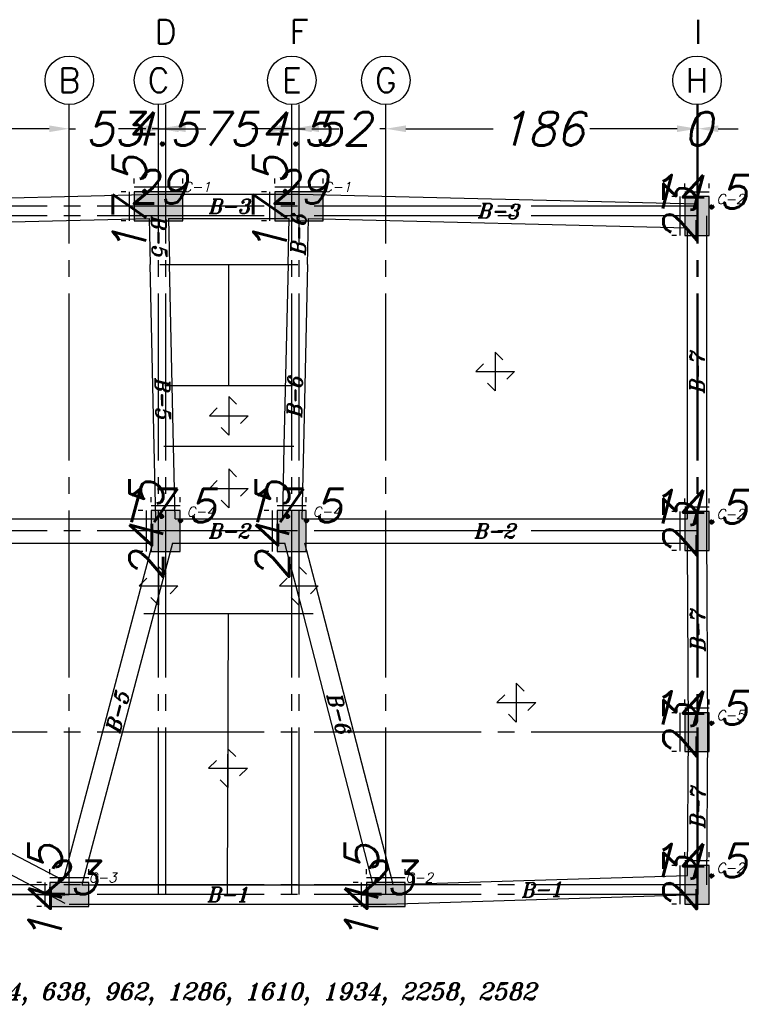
# Model space of a CAD drawing. Header units: inches. Extents: x 826 to 1034, y 702 to 834.
# Tile 89 of 93: x 1016.14 to 1020.46, y 792.53 to 798.43. Entities that reach past the tile are written whole.
import ezdxf
from ezdxf.enums import TextEntityAlignment as Align

# ---------------------------------------------------------------- set-up
doc = ezdxf.new("R2010")
doc.units = ezdxf.units.IN
doc.header["$MEASUREMENT"] = 0
doc.linetypes.add('SAZE_Axis1', pattern=[1.2, 1, -0.1, 0, -0.1])
doc.layers.add('SAZE_DRAWINGS', color=7, linetype='Continuous')
doc.styles.add('SAZE_STYLE', font='romansp.shx', dxfattribs={"oblique": 15})
doc.styles.add('SAZE_STYLE1', font='romant.shx', dxfattribs={"oblique": 15})
doc.dimstyles.new('SAZE_DIM_STYLE', dxfattribs={"dimtxt": 0.2, "dimasz": 0.2, "dimexe": 0.1, "dimexo": 0.05, "dimgap": 0.05, "dimtad": 0, "dimzin": 0, "dimdsep": 46, "dimtxsty": 'SAZE_STYLE', "dimcen": 0.09, "dimclrd": 2, "dimclre": 2, "dimclrt": 3, "dimadec": 0, "dimazin": 0, "dimtfac": 1, "dimtdec": 4, "dimtix": 1, "dimtmove": 1, "dimatfit": 3, "dimfxl": 1, "dimtolj": 1, "dimtzin": 0, "dimarcsym": 0})

# ---------------------------------------------------------------- blocks, each defined once
blk = doc.blocks.new('*D990')
at = {"layer": 'Defpoints', "color": 0, "transparency": 16777216}
for p in [(1014.5867, 797.9239), (1016.4361, 797.9239), (1016.4361, 797.7787)]:
    blk.add_point(p, dxfattribs=at)
at = {"layer": 'SAZE_DRAWINGS', "color": 2, "lineweight": -2, "transparency": 16777216}
for p, q in [((1014.7067, 797.7787), (1015.223, 797.7787)), ((1016.3161, 797.7787), (1015.7998, 797.7787))]:
    blk.add_line(p, q, dxfattribs=at)
at = {"layer": 'SAZE_DRAWINGS', "color": 2, "transparency": 16777216}
for points in [[(1014.7067, 797.7987), (1014.7067, 797.7587), (1014.5867, 797.7787)], [(1016.3161, 797.7987), (1016.3161, 797.7587), (1016.4361, 797.7787)]]:
    blk.add_solid(points, dxfattribs=at)
at = {"layer": 'SAZE_DRAWINGS', "color": 3, "transparency": 16777216, "insert": (1015.5114, 797.7787), "char_height": 0.2, "attachment_point": 5, "style": 'SAZE_STYLE'}
blk.add_mtext('\\A1;185', dxfattribs=at)
blk = doc.blocks.new('*D991')
at = {"layer": 'Defpoints', "color": 0, "transparency": 16777216}
for p in [(1016.4361, 797.9239), (1016.9703, 797.9239), (1016.9703, 797.7787)]:
    blk.add_point(p, dxfattribs=at)
at = {"layer": 'SAZE_DRAWINGS', "color": 2, "lineweight": -2, "transparency": 16777216}
for p, q in [((1016.3161, 797.7787), (1016.1961, 797.7787)), ((1016.4361, 797.7787), (1016.4743, 797.7787)), ((1016.9703, 797.7787), (1016.932, 797.7787)), ((1017.0903, 797.7787), (1017.2103, 797.7787))]:
    blk.add_line(p, q, dxfattribs=at)
at = {"layer": 'SAZE_DRAWINGS', "color": 2, "transparency": 16777216}
for points in [[(1016.3161, 797.7987), (1016.3161, 797.7587), (1016.4361, 797.7787)], [(1017.0903, 797.7987), (1017.0903, 797.7587), (1016.9703, 797.7787)]]:
    blk.add_solid(points, dxfattribs=at)
at = {"layer": 'SAZE_DRAWINGS', "color": 3, "transparency": 16777216, "insert": (1016.7032, 797.7787), "char_height": 0.2, "attachment_point": 5, "style": 'SAZE_STYLE'}
blk.add_mtext('\\A1;53', dxfattribs=at)
blk = doc.blocks.new('*D992')
at = {"layer": 'Defpoints', "color": 0, "transparency": 16777216}
for p in [(1016.9703, 797.9239), (1017.0138, 797.9239), (1017.0138, 797.7787)]:
    blk.add_point(p, dxfattribs=at)
at = {"layer": 'SAZE_DRAWINGS', "color": 2, "lineweight": -2, "transparency": 16777216}
for p, q in [((1016.8503, 797.7787), (1016.7303, 797.7787)), ((1016.9703, 797.7787), (1017.0138, 797.7787)), ((1017.1338, 797.7787), (1017.2538, 797.7787))]:
    blk.add_line(p, q, dxfattribs=at)
at = {"layer": 'SAZE_DRAWINGS', "color": 2, "transparency": 16777216}
for points in [[(1016.8503, 797.7987), (1016.8503, 797.7587), (1016.9703, 797.7787)], [(1017.1338, 797.7987), (1017.1338, 797.7587), (1017.0138, 797.7787)]]:
    blk.add_solid(points, dxfattribs=at)
at = {"layer": 'SAZE_DRAWINGS', "color": 3, "transparency": 16777216, "insert": (1016.992, 797.7787), "char_height": 0.2, "attachment_point": 5, "style": 'SAZE_STYLE'}
blk.add_mtext('\\A1;4.5', dxfattribs=at)
blk = doc.blocks.new('*D993')
at = {"layer": 'Defpoints', "color": 0, "transparency": 16777216}
for p in [(1017.0138, 797.9239), (1017.7686, 797.9239), (1017.7686, 797.7787)]:
    blk.add_point(p, dxfattribs=at)
at = {"layer": 'SAZE_DRAWINGS', "color": 2, "lineweight": -2, "transparency": 16777216}
for p, q in [((1016.8938, 797.7787), (1016.7738, 797.7787)), ((1017.0138, 797.7787), (1017.1811, 797.7787)), ((1017.7686, 797.7787), (1017.6014, 797.7787)), ((1017.8886, 797.7787), (1018.0086, 797.7787))]:
    blk.add_line(p, q, dxfattribs=at)
at = {"layer": 'SAZE_DRAWINGS', "color": 2, "transparency": 16777216}
for points in [[(1016.8938, 797.7987), (1016.8938, 797.7587), (1017.0138, 797.7787)], [(1017.8886, 797.7987), (1017.8886, 797.7587), (1017.7686, 797.7787)]]:
    blk.add_solid(points, dxfattribs=at)
at = {"layer": 'SAZE_DRAWINGS', "color": 3, "transparency": 16777216, "insert": (1017.3912, 797.7787), "char_height": 0.2, "attachment_point": 5, "style": 'SAZE_STYLE'}
blk.add_mtext('\\A1;75', dxfattribs=at)
blk = doc.blocks.new('*D994')
at = {"layer": 'Defpoints', "color": 0, "transparency": 16777216}
for p in [(1017.7686, 797.9239), (1017.8122, 797.9239), (1017.8122, 797.7787)]:
    blk.add_point(p, dxfattribs=at)
at = {"layer": 'SAZE_DRAWINGS', "color": 2, "lineweight": -2, "transparency": 16777216}
for p, q in [((1017.6486, 797.7787), (1017.5286, 797.7787)), ((1017.7686, 797.7787), (1017.8122, 797.7787)), ((1017.9322, 797.7787), (1018.0522, 797.7787))]:
    blk.add_line(p, q, dxfattribs=at)
at = {"layer": 'SAZE_DRAWINGS', "color": 2, "transparency": 16777216}
for points in [[(1017.6486, 797.7987), (1017.6486, 797.7587), (1017.7686, 797.7787)], [(1017.9322, 797.7987), (1017.9322, 797.7587), (1017.8122, 797.7787)]]:
    blk.add_solid(points, dxfattribs=at)
at = {"layer": 'SAZE_DRAWINGS', "color": 3, "transparency": 16777216, "insert": (1017.7904, 797.7787), "char_height": 0.2, "attachment_point": 5, "style": 'SAZE_STYLE'}
blk.add_mtext('\\A1;4.5', dxfattribs=at)
blk = doc.blocks.new('*D995')
at = {"layer": 'Defpoints', "color": 0, "transparency": 16777216}
for p in [(1017.8122, 797.9239), (1018.3319, 797.9239), (1018.3319, 797.7787)]:
    blk.add_point(p, dxfattribs=at)
at = {"layer": 'SAZE_DRAWINGS', "color": 2, "lineweight": -2, "transparency": 16777216}
for p, q in [((1017.6922, 797.7787), (1017.5722, 797.7787)), ((1017.8122, 797.7787), (1017.8483, 797.7787)), ((1018.3319, 797.7787), (1018.2958, 797.7787)), ((1018.4519, 797.7787), (1018.5719, 797.7787))]:
    blk.add_line(p, q, dxfattribs=at)
at = {"layer": 'SAZE_DRAWINGS', "color": 2, "transparency": 16777216}
for points in [[(1017.6922, 797.7987), (1017.6922, 797.7587), (1017.8122, 797.7787)], [(1018.4519, 797.7987), (1018.4519, 797.7587), (1018.3319, 797.7787)]]:
    blk.add_solid(points, dxfattribs=at)
at = {"layer": 'SAZE_DRAWINGS', "color": 3, "transparency": 16777216, "insert": (1018.072, 797.7787), "char_height": 0.2, "attachment_point": 5, "style": 'SAZE_STYLE'}
blk.add_mtext('\\A1;52', dxfattribs=at)
blk = doc.blocks.new('*D996')
at = {"layer": 'Defpoints', "color": 0, "transparency": 16777216}
for p in [(1018.3319, 797.9239), (1020.1957, 797.9239), (1020.1957, 797.7787)]:
    blk.add_point(p, dxfattribs=at)
at = {"layer": 'SAZE_DRAWINGS', "color": 2, "lineweight": -2, "transparency": 16777216}
for p, q in [((1018.4519, 797.7787), (1018.9744, 797.7787)), ((1020.0757, 797.7787), (1019.5532, 797.7787))]:
    blk.add_line(p, q, dxfattribs=at)
at = {"layer": 'SAZE_DRAWINGS', "color": 2, "transparency": 16777216}
for points in [[(1018.4519, 797.7987), (1018.4519, 797.7587), (1018.3319, 797.7787)], [(1020.0757, 797.7987), (1020.0757, 797.7587), (1020.1957, 797.7787)]]:
    blk.add_solid(points, dxfattribs=at)
at = {"layer": 'SAZE_DRAWINGS', "color": 3, "transparency": 16777216, "insert": (1019.2638, 797.7787), "char_height": 0.2, "attachment_point": 5, "style": 'SAZE_STYLE'}
blk.add_mtext('\\A1;186', dxfattribs=at)
blk = doc.blocks.new('*D997')
at = {"layer": 'Defpoints', "color": 0, "transparency": 16777216}
for p in [(1020.1957, 797.9239), (1020.203, 797.9239), (1020.203, 797.7787)]:
    blk.add_point(p, dxfattribs=at)
at = {"layer": 'SAZE_DRAWINGS', "color": 2, "lineweight": -2, "transparency": 16777216}
for p, q in [((1020.0757, 797.7787), (1019.9557, 797.7787)), ((1020.1957, 797.7787), (1020.203, 797.7787)), ((1020.323, 797.7787), (1020.443, 797.7787))]:
    blk.add_line(p, q, dxfattribs=at)
at = {"layer": 'SAZE_DRAWINGS', "color": 2, "transparency": 16777216}
for points in [[(1020.0757, 797.7987), (1020.0757, 797.7587), (1020.1957, 797.7787)], [(1020.323, 797.7987), (1020.323, 797.7587), (1020.203, 797.7787)]]:
    blk.add_solid(points, dxfattribs=at)
at = {"layer": 'SAZE_DRAWINGS', "color": 3, "transparency": 16777216, "insert": (1020.1993, 797.7787), "char_height": 0.2, "attachment_point": 5, "style": 'SAZE_STYLE'}
blk.add_mtext('\\A1;0', dxfattribs=at)
blk = doc.blocks.new('SAZE-REC-COL')
at = {"layer": 'SAZE_DRAWINGS'}
h = blk.add_hatch(color=0, dxfattribs=at)
h.dxf.hatch_style = 1
h.paths.add_polyline_path([(-0.5, -0.5), (0.5, -0.5), (0.5, 0.5), (-0.5, 0.5)])
at = {"layer": 'SAZE_DRAWINGS', "color": 0}
blk.add_lwpolyline([(-0.5, -0.5), (0.5, -0.5), (0.5, 0.5), (-0.5, 0.5)], close=True, dxfattribs=at)
blk = doc.blocks.new('*D1003')
at = {"layer": 'Defpoints', "color": 0, "transparency": 16777216}
for p in [(1020.0941, 793.3658), (1020.1231, 793.3658), (1020.1231, 793.1336)]:
    blk.add_point(p, dxfattribs=at)
at = {"layer": 'SAZE_DRAWINGS', "color": 2, "lineweight": -2, "transparency": 16777216}
for p, q in [((1020.0731, 793.3658), (1020.0441, 793.3658)), ((1020.0941, 793.1336), (1020.0941, 793.3658)), ((1020.0731, 793.1336), (1020.0441, 793.1336))]:
    blk.add_line(p, q, dxfattribs=at)
at = {"layer": 'SAZE_DRAWINGS', "color": 3, "transparency": 16777216, "insert": (1020.0941, 793.2497), "char_height": 0.2, "attachment_point": 5, "rotation": 90, "style": 'SAZE_STYLE'}
blk.add_mtext('\\A1;23', dxfattribs=at)
blk = doc.blocks.new('*D965')
at = {"layer": 'Defpoints', "color": 0, "transparency": 16777216}
for p in [(1020.1231, 793.3658), (1020.2683, 793.3949), (1020.2683, 793.3658)]:
    blk.add_point(p, dxfattribs=at)
at = {"layer": 'SAZE_DRAWINGS', "color": 2, "lineweight": -2, "transparency": 16777216}
for p, q in [((1020.1231, 793.4158), (1020.1231, 793.4449)), ((1020.2683, 793.4158), (1020.2683, 793.4449)), ((1020.1231, 793.3949), (1020.2683, 793.3949))]:
    blk.add_line(p, q, dxfattribs=at)
at = {"layer": 'SAZE_DRAWINGS', "color": 3, "transparency": 16777216, "insert": (1020.1957, 793.3949), "char_height": 0.2, "attachment_point": 5, "style": 'SAZE_STYLE'}
blk.add_mtext('\\A1;14.5', dxfattribs=at)
blk = doc.blocks.new('*D966')
at = {"layer": 'Defpoints', "color": 0, "transparency": 16777216}
for p in [(1020.0941, 794.2804), (1020.1231, 794.2804), (1020.1231, 794.0481)]:
    blk.add_point(p, dxfattribs=at)
at = {"layer": 'SAZE_DRAWINGS', "color": 2, "lineweight": -2, "transparency": 16777216}
for p, q in [((1020.0731, 794.2804), (1020.0441, 794.2804)), ((1020.0941, 794.0481), (1020.0941, 794.2804)), ((1020.0731, 794.0481), (1020.0441, 794.0481))]:
    blk.add_line(p, q, dxfattribs=at)
at = {"layer": 'SAZE_DRAWINGS', "color": 3, "transparency": 16777216, "insert": (1020.0941, 794.1642), "char_height": 0.2, "attachment_point": 5, "rotation": 90, "style": 'SAZE_STYLE'}
blk.add_mtext('\\A1;23', dxfattribs=at)
blk = doc.blocks.new('*D967')
at = {"layer": 'Defpoints', "color": 0, "transparency": 16777216}
for p in [(1020.2683, 794.3094), (1020.1231, 794.2804), (1020.2683, 794.2804)]:
    blk.add_point(p, dxfattribs=at)
at = {"layer": 'SAZE_DRAWINGS', "color": 2, "lineweight": -2, "transparency": 16777216}
for p, q in [((1020.1231, 794.3304), (1020.1231, 794.3594)), ((1020.2683, 794.3304), (1020.2683, 794.3594)), ((1020.1231, 794.3094), (1020.2683, 794.3094))]:
    blk.add_line(p, q, dxfattribs=at)
at = {"layer": 'SAZE_DRAWINGS', "color": 3, "transparency": 16777216, "insert": (1020.1957, 794.3094), "char_height": 0.2, "attachment_point": 5, "style": 'SAZE_STYLE'}
blk.add_mtext('\\A1;14.5', dxfattribs=at)
blk = doc.blocks.new('*D968')
at = {"layer": 'Defpoints', "color": 0, "transparency": 16777216}
for p in [(1020.0941, 797.3723), (1020.1231, 797.3723), (1020.1231, 797.14)]:
    blk.add_point(p, dxfattribs=at)
at = {"layer": 'SAZE_DRAWINGS', "color": 2, "lineweight": -2, "transparency": 16777216}
for p, q in [((1020.0731, 797.3723), (1020.0441, 797.3723)), ((1020.0941, 797.14), (1020.0941, 797.3723)), ((1020.0731, 797.14), (1020.0441, 797.14))]:
    blk.add_line(p, q, dxfattribs=at)
at = {"layer": 'SAZE_DRAWINGS', "color": 3, "transparency": 16777216, "insert": (1020.0941, 797.2561), "char_height": 0.2, "attachment_point": 5, "rotation": 90, "style": 'SAZE_STYLE'}
blk.add_mtext('\\A1;23', dxfattribs=at)
blk = doc.blocks.new('*D969')
at = {"layer": 'Defpoints', "color": 0, "transparency": 16777216}
for p in [(1020.1231, 797.3723), (1020.2683, 797.4013), (1020.2683, 797.3723)]:
    blk.add_point(p, dxfattribs=at)
at = {"layer": 'SAZE_DRAWINGS', "color": 2, "lineweight": -2, "transparency": 16777216}
for p, q in [((1020.1231, 797.4223), (1020.1231, 797.4513)), ((1020.2683, 797.4223), (1020.2683, 797.4513)), ((1020.1231, 797.4013), (1020.2683, 797.4013))]:
    blk.add_line(p, q, dxfattribs=at)
at = {"layer": 'SAZE_DRAWINGS', "color": 3, "transparency": 16777216, "insert": (1020.1957, 797.4013), "char_height": 0.2, "attachment_point": 5, "style": 'SAZE_STYLE'}
blk.add_mtext('\\A1;14.5', dxfattribs=at)
blk = doc.blocks.new('*D970')
at = {"layer": 'Defpoints', "color": 0, "transparency": 16777216}
for p in [(1017.9573, 797.4303), (1017.667, 797.4013), (1017.9573, 797.4013)]:
    blk.add_point(p, dxfattribs=at)
at = {"layer": 'SAZE_DRAWINGS', "color": 2, "lineweight": -2, "transparency": 16777216}
for p, q in [((1017.667, 797.4513), (1017.667, 797.4803)), ((1017.9573, 797.4513), (1017.9573, 797.4803)), ((1017.667, 797.4303), (1017.9573, 797.4303))]:
    blk.add_line(p, q, dxfattribs=at)
at = {"layer": 'SAZE_DRAWINGS', "color": 3, "transparency": 16777216, "insert": (1017.8122, 797.4303), "char_height": 0.2, "attachment_point": 5, "style": 'SAZE_STYLE'}
blk.add_mtext('\\A1;29', dxfattribs=at)
blk = doc.blocks.new('*D971')
at = {"layer": 'Defpoints', "color": 0, "transparency": 16777216}
for p in [(1017.638, 797.4013), (1017.667, 797.4013), (1017.667, 797.2271)]:
    blk.add_point(p, dxfattribs=at)
at = {"layer": 'SAZE_DRAWINGS', "color": 2, "lineweight": -2, "transparency": 16777216}
for p, q in [((1017.617, 797.4013), (1017.588, 797.4013)), ((1017.638, 797.2271), (1017.638, 797.4013)), ((1017.617, 797.2271), (1017.588, 797.2271))]:
    blk.add_line(p, q, dxfattribs=at)
at = {"layer": 'SAZE_DRAWINGS', "color": 3, "transparency": 16777216, "insert": (1017.638, 797.3142), "char_height": 0.2, "attachment_point": 5, "rotation": 90, "style": 'SAZE_STYLE'}
blk.add_mtext('\\A1;17.5', dxfattribs=at)
blk = doc.blocks.new('*D972')
at = {"layer": 'Defpoints', "color": 0, "transparency": 16777216}
for p in [(1017.1154, 797.4303), (1016.8251, 797.4013), (1017.1154, 797.4013)]:
    blk.add_point(p, dxfattribs=at)
at = {"layer": 'SAZE_DRAWINGS', "color": 2, "lineweight": -2, "transparency": 16777216}
for p, q in [((1016.8251, 797.4513), (1016.8251, 797.4803)), ((1017.1154, 797.4513), (1017.1154, 797.4803)), ((1016.8251, 797.4303), (1017.1154, 797.4303))]:
    blk.add_line(p, q, dxfattribs=at)
at = {"layer": 'SAZE_DRAWINGS', "color": 3, "transparency": 16777216, "insert": (1016.9703, 797.4303), "char_height": 0.2, "attachment_point": 5, "style": 'SAZE_STYLE'}
blk.add_mtext('\\A1;29', dxfattribs=at)
blk = doc.blocks.new('*D973')
at = {"layer": 'Defpoints', "color": 0, "transparency": 16777216}
for p in [(1016.7961, 797.4013), (1016.8251, 797.4013), (1016.8251, 797.2271)]:
    blk.add_point(p, dxfattribs=at)
at = {"layer": 'SAZE_DRAWINGS', "color": 2, "lineweight": -2, "transparency": 16777216}
for p, q in [((1016.7751, 797.4013), (1016.7461, 797.4013)), ((1016.7961, 797.2271), (1016.7961, 797.4013)), ((1016.7751, 797.2271), (1016.7461, 797.2271))]:
    blk.add_line(p, q, dxfattribs=at)
at = {"layer": 'SAZE_DRAWINGS', "color": 3, "transparency": 16777216, "insert": (1016.7961, 797.3142), "char_height": 0.2, "attachment_point": 5, "rotation": 90, "style": 'SAZE_STYLE'}
blk.add_mtext('\\A1;17.5', dxfattribs=at)
blk = doc.blocks.new('*D978')
at = {"layer": 'Defpoints', "color": 0, "transparency": 16777216}
for p in [(1020.0941, 795.4852), (1020.1231, 795.4852), (1020.1231, 795.2529)]:
    blk.add_point(p, dxfattribs=at)
at = {"layer": 'SAZE_DRAWINGS', "color": 2, "lineweight": -2, "transparency": 16777216}
for p, q in [((1020.0731, 795.4852), (1020.0441, 795.4852)), ((1020.0941, 795.2529), (1020.0941, 795.4852)), ((1020.0731, 795.2529), (1020.0441, 795.2529))]:
    blk.add_line(p, q, dxfattribs=at)
at = {"layer": 'SAZE_DRAWINGS', "color": 3, "transparency": 16777216, "insert": (1020.0941, 795.3691), "char_height": 0.2, "attachment_point": 5, "rotation": 90, "style": 'SAZE_STYLE'}
blk.add_mtext('\\A1;23', dxfattribs=at)
blk = doc.blocks.new('*D979')
at = {"layer": 'Defpoints', "color": 0, "transparency": 16777216}
for p in [(1020.1231, 795.4852), (1020.2683, 795.5142), (1020.2683, 795.4852)]:
    blk.add_point(p, dxfattribs=at)
at = {"layer": 'SAZE_DRAWINGS', "color": 2, "lineweight": -2, "transparency": 16777216}
for p, q in [((1020.1231, 795.5352), (1020.1231, 795.5642)), ((1020.2683, 795.5352), (1020.2683, 795.5642)), ((1020.1231, 795.5142), (1020.2683, 795.5142))]:
    blk.add_line(p, q, dxfattribs=at)
at = {"layer": 'SAZE_DRAWINGS', "color": 3, "transparency": 16777216, "insert": (1020.1957, 795.5142), "char_height": 0.2, "attachment_point": 5, "style": 'SAZE_STYLE'}
blk.add_mtext('\\A1;14.5', dxfattribs=at)
blk = doc.blocks.new('*D980')
at = {"layer": 'Defpoints', "color": 0, "transparency": 16777216}
for p in [(1018.448, 793.2933), (1018.2157, 793.2642), (1018.448, 793.2642)]:
    blk.add_point(p, dxfattribs=at)
at = {"layer": 'SAZE_DRAWINGS', "color": 2, "lineweight": -2, "transparency": 16777216}
for p, q in [((1018.2157, 793.3142), (1018.2157, 793.3433)), ((1018.2157, 793.2933), (1018.448, 793.2933)), ((1018.448, 793.3142), (1018.448, 793.3433))]:
    blk.add_line(p, q, dxfattribs=at)
at = {"layer": 'SAZE_DRAWINGS', "color": 3, "transparency": 16777216, "insert": (1018.3319, 793.2933), "char_height": 0.2, "attachment_point": 5, "style": 'SAZE_STYLE'}
blk.add_mtext('\\A1;23', dxfattribs=at)
blk = doc.blocks.new('*D981')
at = {"layer": 'Defpoints', "color": 0, "transparency": 16777216}
for p in [(1018.1867, 793.2642), (1018.2157, 793.2642), (1018.2157, 793.1191)]:
    blk.add_point(p, dxfattribs=at)
at = {"layer": 'SAZE_DRAWINGS', "color": 2, "lineweight": -2, "transparency": 16777216}
for p, q in [((1018.1657, 793.2642), (1018.1367, 793.2642)), ((1018.1867, 793.1191), (1018.1867, 793.2642)), ((1018.1657, 793.1191), (1018.1367, 793.1191))]:
    blk.add_line(p, q, dxfattribs=at)
at = {"layer": 'SAZE_DRAWINGS', "color": 3, "transparency": 16777216, "insert": (1018.1867, 793.1917), "char_height": 0.2, "attachment_point": 5, "rotation": 90, "style": 'SAZE_STYLE'}
blk.add_mtext('\\A1;14.5', dxfattribs=at)
blk = doc.blocks.new('*D982')
at = {"layer": 'Defpoints', "color": 0, "transparency": 16777216}
for p in [(1016.5522, 793.2933), (1016.3199, 793.2642), (1016.5522, 793.2642)]:
    blk.add_point(p, dxfattribs=at)
at = {"layer": 'SAZE_DRAWINGS', "color": 2, "lineweight": -2, "transparency": 16777216}
for p, q in [((1016.3199, 793.3142), (1016.3199, 793.3433)), ((1016.3199, 793.2933), (1016.5522, 793.2933)), ((1016.5522, 793.3142), (1016.5522, 793.3433))]:
    blk.add_line(p, q, dxfattribs=at)
at = {"layer": 'SAZE_DRAWINGS', "color": 3, "transparency": 16777216, "insert": (1016.4361, 793.2933), "char_height": 0.2, "attachment_point": 5, "style": 'SAZE_STYLE'}
blk.add_mtext('\\A1;23', dxfattribs=at)
blk = doc.blocks.new('*D983')
at = {"layer": 'Defpoints', "color": 0, "transparency": 16777216}
for p in [(1016.2909, 793.2642), (1016.3199, 793.2642), (1016.3199, 793.1191)]:
    blk.add_point(p, dxfattribs=at)
at = {"layer": 'SAZE_DRAWINGS', "color": 2, "lineweight": -2, "transparency": 16777216}
for p, q in [((1016.2699, 793.2642), (1016.2409, 793.2642)), ((1016.2909, 793.1191), (1016.2909, 793.2642)), ((1016.2699, 793.1191), (1016.2409, 793.1191))]:
    blk.add_line(p, q, dxfattribs=at)
at = {"layer": 'SAZE_DRAWINGS', "color": 3, "transparency": 16777216, "insert": (1016.2909, 793.1917), "char_height": 0.2, "attachment_point": 5, "rotation": 90, "style": 'SAZE_STYLE'}
blk.add_mtext('\\A1;14.5', dxfattribs=at)
blk = doc.blocks.new('*D986')
at = {"layer": 'Defpoints', "color": 0, "transparency": 16777216}
for p in [(1017.6525, 795.4924), (1017.6815, 795.4924), (1017.6815, 795.2457)]:
    blk.add_point(p, dxfattribs=at)
at = {"layer": 'SAZE_DRAWINGS', "color": 2, "lineweight": -2, "transparency": 16777216}
for p, q in [((1017.6315, 795.4924), (1017.6025, 795.4924)), ((1017.6525, 795.2457), (1017.6525, 795.4924)), ((1017.6315, 795.2457), (1017.6025, 795.2457))]:
    blk.add_line(p, q, dxfattribs=at)
at = {"layer": 'SAZE_DRAWINGS', "color": 3, "transparency": 16777216, "insert": (1017.6525, 795.3691), "char_height": 0.2, "attachment_point": 5, "rotation": 90, "style": 'SAZE_STYLE'}
blk.add_mtext('\\A1;24.5', dxfattribs=at)
blk = doc.blocks.new('*D987')
at = {"layer": 'Defpoints', "color": 0, "transparency": 16777216}
for p in [(1017.6815, 795.4924), (1017.8557, 795.5215), (1017.8557, 795.4924)]:
    blk.add_point(p, dxfattribs=at)
at = {"layer": 'SAZE_DRAWINGS', "color": 2, "lineweight": -2, "transparency": 16777216}
for p, q in [((1017.6815, 795.5424), (1017.6815, 795.5715)), ((1017.8557, 795.5424), (1017.8557, 795.5715)), ((1017.6815, 795.5215), (1017.8557, 795.5215))]:
    blk.add_line(p, q, dxfattribs=at)
at = {"layer": 'SAZE_DRAWINGS', "color": 3, "transparency": 16777216, "insert": (1017.7686, 795.5215), "char_height": 0.2, "attachment_point": 5, "style": 'SAZE_STYLE'}
blk.add_mtext('\\A1;17.5', dxfattribs=at)
blk = doc.blocks.new('*D988')
at = {"layer": 'Defpoints', "color": 0, "transparency": 16777216}
for p in [(1016.8977, 795.4924), (1016.9267, 795.4924), (1016.9267, 795.2457)]:
    blk.add_point(p, dxfattribs=at)
at = {"layer": 'SAZE_DRAWINGS', "color": 2, "lineweight": -2, "transparency": 16777216}
for p, q in [((1016.8767, 795.4924), (1016.8477, 795.4924)), ((1016.8977, 795.2457), (1016.8977, 795.4924)), ((1016.8767, 795.2457), (1016.8477, 795.2457))]:
    blk.add_line(p, q, dxfattribs=at)
at = {"layer": 'SAZE_DRAWINGS', "color": 3, "transparency": 16777216, "insert": (1016.8977, 795.3691), "char_height": 0.2, "attachment_point": 5, "rotation": 90, "style": 'SAZE_STYLE'}
blk.add_mtext('\\A1;24.5', dxfattribs=at)
blk = doc.blocks.new('*D989')
at = {"layer": 'Defpoints', "color": 0, "transparency": 16777216}
for p in [(1016.9267, 795.4924), (1017.1009, 795.5215), (1017.1009, 795.4924)]:
    blk.add_point(p, dxfattribs=at)
at = {"layer": 'SAZE_DRAWINGS', "color": 2, "lineweight": -2, "transparency": 16777216}
for p, q in [((1016.9267, 795.5424), (1016.9267, 795.5715)), ((1017.1009, 795.5424), (1017.1009, 795.5715)), ((1016.9267, 795.5215), (1017.1009, 795.5215))]:
    blk.add_line(p, q, dxfattribs=at)
at = {"layer": 'SAZE_DRAWINGS', "color": 3, "transparency": 16777216, "insert": (1017.0138, 795.5215), "char_height": 0.2, "attachment_point": 5, "style": 'SAZE_STYLE'}
blk.add_mtext('\\A1;17.5', dxfattribs=at)

msp = doc.modelspace()

# ---------------------------------------------------------------- linework, layer by layer
at = {"layer": 'SAZE_DRAWINGS', "color": 8, "linetype": 'SAZE_Axis1'}
for p, q in [((1016.4361, 793.1917), (1016.4361, 797.9239)), ((1016.9703, 793.1917), (1016.9703, 797.9239)), ((1017.0138, 793.1917), (1017.0138, 797.9239)), ((1017.7686, 793.1917), (1017.7686, 797.9239)), ((1017.8122, 793.1917), (1017.8122, 797.9239)), ((1018.3319, 793.1917), (1018.3319, 797.9239)), ((1020.1957, 793.1917), (1020.1957, 797.9239)), ((1020.203, 793.1917), (1020.203, 797.9239)), ((1020.203, 797.3142), (1013.9771, 797.3142)), ((1020.203, 797.2561), (1013.9771, 797.2561)), ((1020.203, 795.3691), (1013.9771, 795.3691)), ((1020.203, 794.1642), (1013.9771, 794.1642)), ((1020.203, 793.2497), (1013.9771, 793.2497)), ((1020.203, 793.1917), (1013.9771, 793.1917))]:
    msp.add_line(p, q, dxfattribs=at)
at = {"layer": 'SAZE_DRAWINGS', "color": 3}
for p, q in [((1014.585, 797.3287), (1016.9685, 797.3868)), ((1016.9703, 797.3868), (1017.8122, 797.3868)), ((1017.814, 797.3868), (1020.1975, 797.3287)), ((1020.2538, 795.3692), (1020.2538, 797.2561)), ((1014.6448, 797.185), (1016.9138, 797.2402)), ((1016.9138, 797.2402), (1016.92, 796.9645)), ((1017.03, 797.2416), (1017.0361, 796.9671)), ((1017.03, 797.2416), (1017.7525, 797.2416)), ((1017.7463, 796.9671), (1017.7525, 797.2416)), ((1017.8624, 796.9645), (1017.8686, 797.2402)), ((1017.8686, 797.2402), (1020.1377, 797.185)), ((1020.1377, 795.4416), (1020.1377, 797.185)), ((1016.9444, 795.8758), (1016.92, 796.9645)), ((1016.9781, 796.9658), (1017.3912, 796.9658)), ((1017.0605, 795.8784), (1017.0361, 796.9671)), ((1017.3912, 796.24), (1017.3912, 796.9658)), ((1017.3912, 796.9658), (1017.8044, 796.9658)), ((1017.7463, 796.9671), (1017.722, 795.8784)), ((1017.8624, 796.9645), (1017.8381, 795.8758)), ((1017.0088, 796.2403), (1017.3912, 796.2403)), ((1017.3912, 796.2403), (1017.7736, 796.2403)), ((1016.9541, 795.4416), (1016.9444, 795.8758)), ((1017.0024, 795.8771), (1017.78, 795.8771)), ((1017.0703, 795.4416), (1017.0605, 795.8784)), ((1017.722, 795.8784), (1017.7122, 795.4416)), ((1017.8381, 795.8758), (1017.8283, 795.4416)), ((1014.6448, 795.4416), (1016.9541, 795.4416)), ((1017.0703, 795.4416), (1017.7122, 795.4416)), ((1017.8283, 795.4416), (1020.1377, 795.4416)), ((1017.0138, 794.8755), (1017.0138, 795.3691)), ((1017.7686, 794.8755), (1017.7686, 795.3691)), ((1020.261, 794.1646), (1020.2538, 795.3692)), ((1014.6448, 795.2965), (1016.9345, 795.2965)), ((1016.9345, 795.2965), (1016.8267, 794.8904)), ((1017.0546, 795.2965), (1016.939, 794.8606)), ((1017.0546, 795.2965), (1017.7274, 795.2965)), ((1017.8401, 794.861), (1017.7274, 795.2965)), ((1017.9525, 794.8901), (1017.8474, 795.2965)), ((1017.8474, 795.2965), (1020.1381, 795.2965)), ((1020.1449, 794.1643), (1020.1381, 795.2965)), ((1016.8267, 794.8904), (1016.3986, 793.2769)), ((1018.3765, 793.2511), (1017.9525, 794.8901)), ((1016.939, 794.8606), (1016.5115, 793.2497)), ((1016.8829, 794.8755), (1017.0138, 794.8755)), ((1017.0138, 794.8755), (1017.3896, 794.8755)), ((1017.384, 793.1917), (1017.3896, 794.8755)), ((1017.3896, 794.8755), (1017.7686, 794.8755)), ((1017.7686, 794.8755), (1017.8963, 794.8755)), ((1018.2569, 793.2497), (1017.8401, 794.861)), ((1014.6448, 794.1993), (1016.3986, 793.2769)), ((1020.1381, 793.306), (1020.1449, 794.1643)), ((1020.2538, 793.2493), (1020.261, 794.1638)), ((1014.5597, 794.1128), (1016.409, 793.1403)), ((1018.3765, 793.2511), (1020.1381, 793.306)), ((1016.5115, 793.2497), (1017.384, 793.2497)), ((1017.384, 793.2497), (1018.2569, 793.2497)), ((1015.1035, 793.1917), (1016.4361, 793.1917)), ((1018.3337, 793.1336), (1020.1975, 793.1917)), ((1016.4361, 793.1336), (1017.384, 793.1336)), ((1017.384, 793.1336), (1018.3319, 793.1336))]:
    msp.add_line(p, q, dxfattribs=at)
at = {"layer": 'SAZE_DRAWINGS', "color": 8}
for points in [[(1019.0334, 796.394), (1018.9869, 796.4405), (1018.9869, 796.2082), (1018.9405, 796.2547)], [(1018.9172, 796.3708), (1018.8708, 796.3243), (1019.103, 796.3243), (1019.0566, 796.2779)], [(1017.4377, 796.1292), (1017.3912, 796.1757), (1017.3912, 795.9434), (1017.3448, 795.9899)], [(1017.3215, 796.106), (1017.2751, 796.0595), (1017.5074, 796.0595), (1017.4609, 796.0131)], [(1017.4377, 795.694), (1017.3912, 795.7405), (1017.3912, 795.5082), (1017.3448, 795.5547)], [(1017.3215, 795.6708), (1017.2751, 795.6243), (1017.5074, 795.6243), (1017.4609, 795.5779)], [(1017.0166, 795.1097), (1016.9702, 795.1562), (1016.9702, 794.9239), (1016.9237, 794.9704)], [(1017.8576, 795.1097), (1017.8112, 795.1562), (1017.8112, 794.9239), (1017.7647, 794.9704)], [(1016.9005, 795.0865), (1016.854, 795.04), (1017.0863, 795.04), (1017.0398, 794.9936)], [(1017.7415, 795.0865), (1017.6951, 795.04), (1017.9273, 795.04), (1017.8809, 794.9936)], [(1019.1597, 794.4106), (1019.1133, 794.4571), (1019.1133, 794.2248), (1019.0668, 794.2713)], [(1019.0436, 794.3874), (1018.9971, 794.3409), (1019.2294, 794.3409), (1019.1829, 794.2945)], [(1017.4329, 794.0181), (1017.3865, 794.0646), (1017.3865, 793.8323), (1017.34, 793.8788)], [(1017.3168, 793.9949), (1017.2704, 793.9485), (1017.5026, 793.9485), (1017.4562, 793.902)]]:
    msp.add_lwpolyline(points, dxfattribs=at)
at = {"layer": 'SAZE_DRAWINGS', "color": 2}
for centre in [(1016.4361, 798.069), (1016.9703, 798.069), (1017.7686, 798.069), (1018.3319, 798.069), (1020.1957, 798.069)]:
    msp.add_circle(centre, 0.1452, dxfattribs=at)

# ---------------------------------------------------------------- block references
at = {"layer": 'SAZE_DRAWINGS', "color": 8}
for p, xscale, yscale, zscale in [((1016.9703, 797.3142), 0.2903207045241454, 0.1741924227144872, 0.2903207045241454), ((1017.8122, 797.3142), 0.2903207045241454, 0.1741924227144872, 0.2903207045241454), ((1016.4361, 793.1917), 0.2322565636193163, 0.1451603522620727, 0.2322565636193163), ((1018.3319, 793.1917), 0.2322565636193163, 0.1451603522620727, 0.2322565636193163)]:
    msp.add_blockref('SAZE-REC-COL', p, dxfattribs=dict(at, xscale=xscale, yscale=yscale, zscale=zscale))
at = {"layer": 'SAZE_DRAWINGS', "color": 8, "rotation": 90}
for p, xscale, yscale, zscale in [((1020.1957, 797.2561), 0.2322565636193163, 0.1451603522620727, 0.2322565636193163), ((1017.0138, 795.3691), 0.2467725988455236, 0.1741924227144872, 0.2467725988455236), ((1017.7686, 795.3691), 0.2467725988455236, 0.1741924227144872, 0.2467725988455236), ((1020.1957, 795.3691), 0.2322565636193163, 0.1451603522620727, 0.2322565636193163), ((1020.1957, 794.1642), 0.2322565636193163, 0.1451603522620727, 0.2322565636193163), ((1020.1957, 793.2497), 0.2322565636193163, 0.1451603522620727, 0.2322565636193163)]:
    msp.add_blockref('SAZE-REC-COL', p, dxfattribs=dict(at, xscale=xscale, yscale=yscale, zscale=zscale))

# ---------------------------------------------------------------- texts
at = {"layer": 'SAZE_DRAWINGS', "color": 3, "style": 'SAZE_STYLE'}
for s, p in [('D', (1017.0138, 798.3594)), ('F', (1017.8122, 798.3594)), ('I', (1020.203, 798.3594)), ('B', (1016.4361, 798.069)), ('C', (1016.9703, 798.069)), ('E', (1017.7686, 798.069)), ('G', (1018.3319, 798.069)), ('H', (1020.1957, 798.069))]:
    msp.add_text(s, height=0.1452, dxfattribs=at).set_placement(p, align=Align.MIDDLE_CENTER)
at = {"layer": 'SAZE_DRAWINGS', "color": 3, "style": 'SAZE_STYLE', "oblique": 15}
for s, p in [('C-1', (1017.1154, 797.4013)), ('C-1', (1017.9573, 797.4013)), ('C-2', (1020.3118, 797.3287)), ('C-4', (1017.1386, 795.4562)), ('C-4', (1017.8935, 795.4562)), ('C-2', (1020.3118, 795.4416)), ('C-5', (1020.3118, 794.2368)), ('C-2', (1020.3118, 793.3223)), ('C-3', (1016.5522, 793.2642)), ('C-2', (1018.448, 793.2642))]:
    msp.add_text(s, height=0.05806, dxfattribs=at).set_placement(p)
at = {"layer": 'SAZE_DRAWINGS', "color": 4, "style": 'SAZE_STYLE1', "oblique": 15}
for s, height, p in [('B-3', 0.0871, (1017.3912, 797.3142)), ('B-2', 0.0871, (1017.3912, 795.3691)), ('B-2', 0.0871, (1018.9822, 795.3691)), ('B-1', 0.0871, (1017.384, 793.1917)), ('Elevation: -10, 314, 638, 962, 1286, 1610, 1934, 2258, 2582', 0.101612, (1016.9504, 792.611))]:
    msp.add_text(s, height=height, dxfattribs=at).set_placement(p, align=Align.MIDDLE_CENTER)
for s, rotation, p in [('B-3', 358.60452, (1019.004, 797.2852)), ('B-5', 271.28254, (1016.9742, 797.14)), ('B-6', 88.7175, (1017.8083, 797.14)), ('B-7', 90, (1020.1957, 796.3126)), ('B-5', 271.28252, (1016.9959, 796.1674)), ('B-6', 88.71747, (1017.7865, 796.1674)), ('B-7', 90.34515, (1020.1993, 794.7666)), ('B-5', 75.13993, (1016.7249, 794.2804)), ('B-6', 284.50264, (1018.0503, 794.2804)), ('B-7', 89.54528, (1020.1993, 793.707)), ('B-1', 1.78434, (1019.2638, 793.2207))]:
    msp.add_text(s, height=0.0871, rotation=rotation, dxfattribs=at).set_placement(p, align=Align.MIDDLE_CENTER)

# ---------------------------------------------------------------- dimensions: what is measured, and where the dimension line sits
at = {"layer": 'SAZE_DRAWINGS', "color": 3}
for p1, p2, distance, override, picture, middle in [((1014.5867, 797.9239), (1016.4361, 797.9239), -0.1452, {"dimtxt": 0.2, "dimasz": 0.12, "dimgap": 0.05, "dimdec": 1, "dimlfac": 100, "dimrnd": 1, "dimzin": 8, "dimse1": 1, "dimse2": 1, "dimclrd": 2, "dimclre": 2, "dimclrt": 3}, '*D990', (1015.5114, 797.7787)), ((1016.4361, 797.9239), (1016.9703, 797.9239), -0.1452, {"dimtxt": 0.2, "dimasz": 0.12, "dimgap": 0.05, "dimdec": 1, "dimlfac": 100, "dimrnd": 1, "dimzin": 8, "dimse1": 1, "dimse2": 1, "dimclrd": 2, "dimclre": 2, "dimclrt": 3}, '*D991', (1016.7032, 797.7787)), ((1016.97026, 797.92388), (1017.01381, 797.92388), -0.14516, {"dimtxt": 0.2, "dimasz": 0.12, "dimgap": 0.05, "dimdec": 1, "dimlfac": 100, "dimrnd": 0.5, "dimzin": 8, "dimse1": 1, "dimse2": 1, "dimclrd": 2, "dimclre": 2, "dimclrt": 3}, '*D992', (1016.99203, 797.77872)), ((1017.0138, 797.9239), (1017.7686, 797.9239), -0.1452, {"dimtxt": 0.2, "dimasz": 0.12, "dimgap": 0.05, "dimdec": 1, "dimlfac": 100, "dimrnd": 1, "dimzin": 8, "dimse1": 1, "dimse2": 1, "dimclrd": 2, "dimclre": 2, "dimclrt": 3}, '*D993', (1017.3912, 797.7787)), ((1017.7686, 797.9239), (1017.8122, 797.9239), -0.1452, {"dimtxt": 0.2, "dimasz": 0.12, "dimgap": 0.05, "dimdec": 1, "dimlfac": 100, "dimrnd": 0.5, "dimzin": 8, "dimse1": 1, "dimse2": 1, "dimclrd": 2, "dimclre": 2, "dimclrt": 3}, '*D994', (1017.7904, 797.7787)), ((1017.8122, 797.9239), (1018.3319, 797.9239), -0.1452, {"dimtxt": 0.2, "dimasz": 0.12, "dimgap": 0.05, "dimdec": 1, "dimlfac": 100, "dimrnd": 1, "dimzin": 8, "dimse1": 1, "dimse2": 1, "dimclrd": 2, "dimclre": 2, "dimclrt": 3}, '*D995', (1018.072, 797.7787)), ((1018.3319, 797.9239), (1020.1957, 797.9239), -0.1452, {"dimtxt": 0.2, "dimasz": 0.12, "dimgap": 0.05, "dimdec": 1, "dimlfac": 100, "dimrnd": 1, "dimzin": 8, "dimse1": 1, "dimse2": 1, "dimclrd": 2, "dimclre": 2, "dimclrt": 3}, '*D996', (1019.2638, 797.7787)), ((1020.1957, 797.9239), (1020.203, 797.9239), -0.1452, {"dimtxt": 0.2, "dimasz": 0.12, "dimgap": 0.05, "dimdec": 1, "dimlfac": 100, "dimrnd": 2.5, "dimzin": 8, "dimse1": 1, "dimse2": 1, "dimclrd": 2, "dimclre": 2, "dimclrt": 3}, '*D997', (1020.1993, 797.7787))]:
    dim = msp.add_aligned_dim(p1=p1, p2=p2, distance=distance, dimstyle='SAZE_DIM_STYLE', override=override, dxfattribs=at)
    dim.commit()
    dim.dimension.update_dxf_attribs({"geometry": picture, "text_midpoint": middle})
for base, p1, p2, picture, middle in [((1016.7961, 797.4013), (1016.8251, 797.2271), (1016.8251, 797.4013), '*D973', (1016.7961, 797.3142)), ((1017.638, 797.4013), (1017.667, 797.2271), (1017.667, 797.4013), '*D971', (1017.638, 797.3142)), ((1020.0941, 797.3723), (1020.1231, 797.14), (1020.1231, 797.3723), '*D968', (1020.0941, 797.2561)), ((1016.8977, 795.4924), (1016.9267, 795.2457), (1016.9267, 795.4924), '*D988', (1016.8977, 795.3691)), ((1017.6525, 795.4924), (1017.6815, 795.2457), (1017.6815, 795.4924), '*D986', (1017.6525, 795.3691)), ((1020.0941, 795.4852), (1020.1231, 795.2529), (1020.1231, 795.4852), '*D978', (1020.0941, 795.3691)), ((1020.0941, 794.2804), (1020.1231, 794.0481), (1020.1231, 794.2804), '*D966', (1020.0941, 794.1642)), ((1016.2909, 793.2642), (1016.3199, 793.1191), (1016.3199, 793.2642), '*D983', (1016.2909, 793.1917)), ((1018.1867, 793.2642), (1018.2157, 793.1191), (1018.2157, 793.2642), '*D981', (1018.1867, 793.1917)), ((1020.0941, 793.3658), (1020.1231, 793.1336), (1020.1231, 793.3658), '*D1003', (1020.0941, 793.2497))]:
    dim = msp.add_linear_dim(base=base, p1=p1, p2=p2, angle=90, dimstyle='SAZE_DIM_STYLE', override={"dimtxt": 0.2, "dimasz": 0, "dimexe": 0.05, "dimgap": 0.05, "dimdec": 1, "dimlfac": 100, "dimrnd": 0.5, "dimzin": 8, "dimclrd": 2, "dimclre": 2, "dimclrt": 3}, dxfattribs=at)
    dim.commit()
    dim.dimension.update_dxf_attribs({"geometry": picture, "text_midpoint": middle})
for base, p1, p2, picture, middle in [((1017.1154, 797.4303), (1016.8251, 797.4013), (1017.1154, 797.4013), '*D972', (1016.9703, 797.4303)), ((1017.9573, 797.4303), (1017.667, 797.4013), (1017.9573, 797.4013), '*D970', (1017.8122, 797.4303)), ((1020.2683, 797.4013), (1020.1231, 797.3723), (1020.2683, 797.3723), '*D969', (1020.1957, 797.4013)), ((1017.1009, 795.5215), (1016.9267, 795.4924), (1017.1009, 795.4924), '*D989', (1017.0138, 795.5215)), ((1017.8557, 795.5215), (1017.6815, 795.4924), (1017.8557, 795.4924), '*D987', (1017.7686, 795.5215)), ((1020.2683, 795.5142), (1020.1231, 795.4852), (1020.2683, 795.4852), '*D979', (1020.1957, 795.5142)), ((1020.2683, 794.3094), (1020.1231, 794.2804), (1020.2683, 794.2804), '*D967', (1020.1957, 794.3094)), ((1020.2683, 793.3949), (1020.1231, 793.3658), (1020.2683, 793.3658), '*D965', (1020.1957, 793.3949)), ((1016.5522, 793.2933), (1016.3199, 793.2642), (1016.5522, 793.2642), '*D982', (1016.4361, 793.2933)), ((1018.448, 793.2933), (1018.2157, 793.2642), (1018.448, 793.2642), '*D980', (1018.3319, 793.2933))]:
    dim = msp.add_linear_dim(base=base, p1=p1, p2=p2, dimstyle='SAZE_DIM_STYLE', override={"dimtxt": 0.2, "dimasz": 0, "dimexe": 0.05, "dimgap": 0.05, "dimdec": 1, "dimlfac": 100, "dimrnd": 0.5, "dimzin": 8, "dimclrd": 2, "dimclre": 2, "dimclrt": 3}, dxfattribs=at)
    dim.commit()
    dim.dimension.update_dxf_attribs({"geometry": picture, "text_midpoint": middle})

doc.saveas('drawing.dxf')
